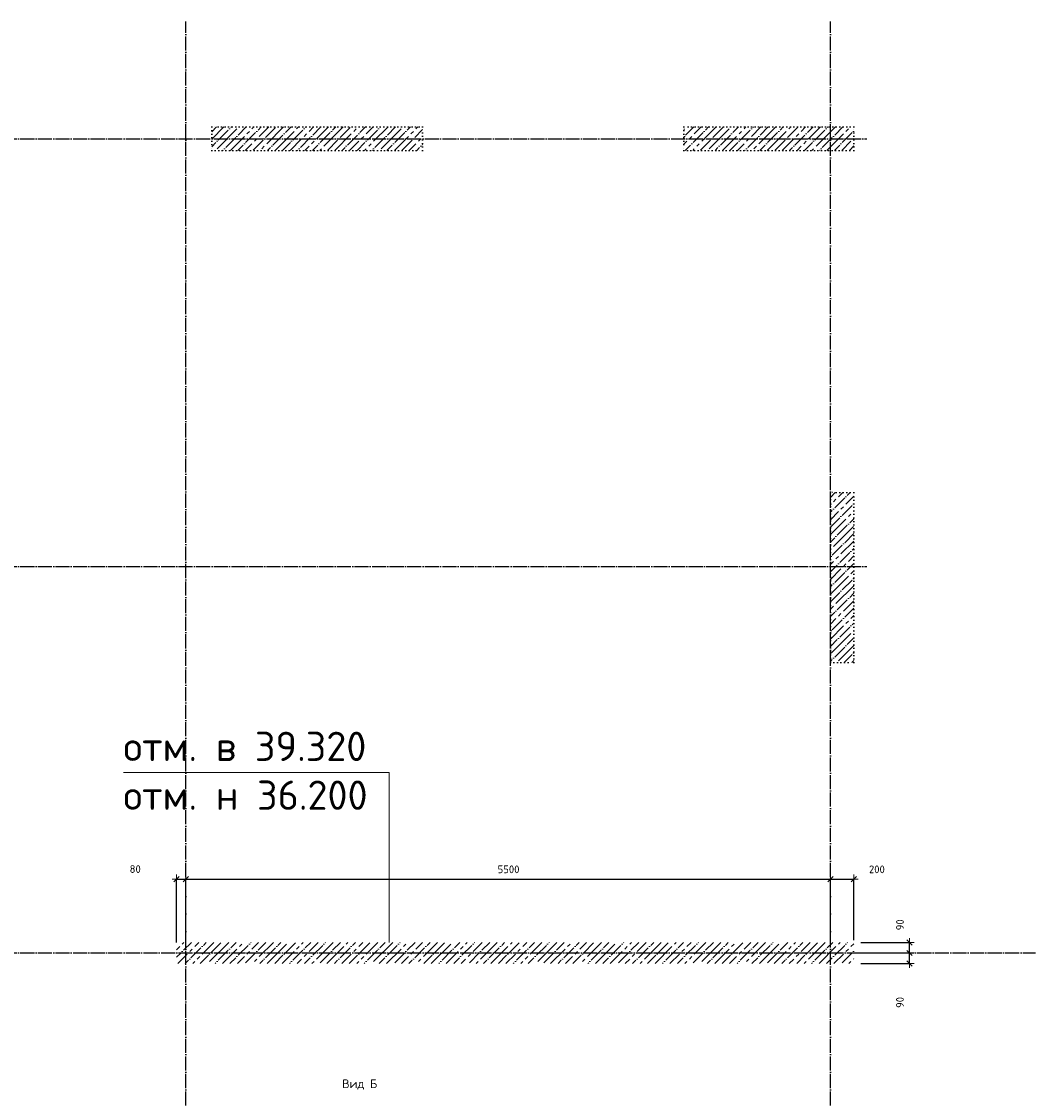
# Model space of a CAD drawing. Header units: millimetres. Extents: x -3057 to 112233, y -2869 to 47508.
# Tile 23 of 48: x 6997 to 15650, y 38298 to 47490. Entities that reach past the tile are written whole.
import ezdxf

# ---------------------------------------------------------------- set-up
doc = ezdxf.new("R2010")
doc.units = ezdxf.units.MM
doc.header["$PDMODE"] = 65
for name, pattern in [('______11', [150, 120, -15, 0, -15]), ('______5', [330, 240, -30, 30, -30]), ('______9', [30, 0, -30])]:
    doc.linetypes.add(name, pattern=pattern)
for name, color, linetype, lineweight in [('Standard', 7, 'Continuous', 25), ('Высотная отметки_ общее', 7, 'Continuous', 13), ('Колонна (1)', 7, 'Continuous', 35), ('Колонна (2)', 7, 'Continuous', 35), ('Размерная линия_ общее', 7, 'Continuous', 13), ('Стена_ общее', 7, 'Continuous', 35)]:
    doc.layers.add(name, color=color, linetype=linetype, lineweight=lineweight)
doc.layers.add('Осевая линия_ общее', color=7, linetype='______5', lineweight=13, true_color=0xa0a0a0)
doc.styles.add('ISOCPEUR', font='ISOCPEUR')
doc.dimstyles.new('DIMSTYLE_3', dxfattribs={"dimtxt": 66, "dimasz": 75, "dimexe": 0, "dimexo": 0, "dimgap": 33, "dimtad": 2, "dimdec": 0, "dimrnd": 5, "dimzin": 12, "dimdsep": 46, "dimtxsty": 'ISOCPEUR', "dimblk1": 'ALL_ML_STRICH', "dimblk2": 'ALL_ML_STRICH', "dimsah": 1, "dimcen": 0, "dimclrd": 7, "dimclre": 256, "dimclrt": 7, "dimadec": 0, "dimazin": 0, "dimtfac": 1, "dimtdec": 0, "dimtix": 1, "dimtmove": 2, "dimatfit": 3, "dimfxl": 0, "dimtzin": 0, "dimlwd": 0, "dimlwe": -3, "dimarcsym": 0})
doc.dimstyles.new('DIMSTYLE_7', dxfattribs={"dimtxt": 66, "dimasz": 75, "dimexe": 0, "dimexo": 0, "dimgap": 33, "dimtad": 2, "dimdec": 0, "dimrnd": 5, "dimzin": 12, "dimdsep": 46, "dimtxsty": 'ISOCPEUR', "dimblk1": 'ALL_ML_STRICH', "dimblk2": 'ALL_ML_STRICH', "dimsah": 1, "dimcen": 0, "dimclrd": 7, "dimclre": 256, "dimclrt": 7, "dimadec": 0, "dimazin": 0, "dimtfac": 1, "dimtdec": 0, "dimtix": 1, "dimtmove": 2, "dimatfit": 3, "dimfxl": 0, "dimtvp": 1.2, "dimtzin": 0, "dimlwd": 0, "dimlwe": -3, "dimarcsym": 0})
pattern_1 = [(45, (0, 0), (-63.63961, 63.63961), [120, -15, 0, -15]), (45, (-31.82, 31.82), (-63.63961, 63.63961), [240, -30, 30, -30])]

# ---------------------------------------------------------------- blocks, each defined once
blk = doc.blocks.new('ALL_ML_STRICH')
at = {"color": 0, "linetype": 'ByBlock', "lineweight": -2}
for p, q in [((-1, 0), (0.5, 0)), ((-0.3, -0.3), (0.3, 0.3)), ((0, -0.5), (0, 0.5))]:
    blk.add_line(p, q, dxfattribs=at)
blk = doc.blocks.new('*D72')
at = {"layer": 'DEFPOINTS', "color": 7, "linetype": 'Continuous', "lineweight": 13, "transparency": 33554687}
for p in [(14140, 39540), (14140, 39450), (14576.1, 39450)]:
    blk.add_point(p, dxfattribs=at)
at = {"layer": 'Размерная линия_ общее', "color": 253, "linetype": 'Continuous', "lineweight": -2, "true_color": 0xa0a0a0, "transparency": 33554687}
for p, q in [((14160, 39540), (14576.1, 39540)), ((14160, 39450), (14576.1, 39450))]:
    blk.add_line(p, q, dxfattribs=at)
at = {"layer": 'Размерная линия_ общее', "color": 7, "linetype": 'Continuous', "lineweight": -2, "transparency": 33554687}
blk.add_line((14576.1, 39450), (14576.1, 39540), dxfattribs=at)
at = {"layer": 'Размерная линия_ общее', "color": 7, "linetype": 'Continuous', "lineweight": 13, "transparency": 33554687, "xscale": 75, "yscale": 75, "zscale": 75}
for p, rotation in [((14576.1, 39540), 90), ((14576.1, 39450), 270)]:
    blk.add_blockref('ALL_ML_STRICH', p, dxfattribs=dict(at, rotation=rotation))
at = {"layer": 'Размерная линия_ общее', "color": 7, "linetype": 'Continuous', "lineweight": 13, "transparency": 33554687, "insert": (14493.5, 39117.9), "char_height": 66, "width": 132, "attachment_point": 5, "rotation": 90, "style": 'ISOCPEUR'}
blk.add_mtext('\\A1;{90}', dxfattribs=at)
blk = doc.blocks.new('*D73')
at = {"layer": 'DEFPOINTS', "color": 7, "linetype": 'Continuous', "lineweight": 13, "transparency": 33554687}
for p in [(14140, 39630), (14140, 39540), (14576.1, 39540)]:
    blk.add_point(p, dxfattribs=at)
at = {"layer": 'Размерная линия_ общее', "color": 253, "linetype": 'Continuous', "lineweight": -2, "true_color": 0xa0a0a0, "transparency": 33554687}
for p, q in [((14160, 39630), (14576.1, 39630)), ((14160, 39540), (14576.1, 39540))]:
    blk.add_line(p, q, dxfattribs=at)
at = {"layer": 'Размерная линия_ общее', "color": 7, "linetype": 'Continuous', "lineweight": -2, "transparency": 33554687}
blk.add_line((14576.1, 39540), (14576.1, 39630), dxfattribs=at)
at = {"layer": 'Размерная линия_ общее', "color": 7, "linetype": 'Continuous', "lineweight": 13, "transparency": 33554687, "xscale": 75, "yscale": 75, "zscale": 75}
for p, rotation in [((14576.1, 39630), 90), ((14576.1, 39540), 270)]:
    blk.add_blockref('ALL_ML_STRICH', p, dxfattribs=dict(at, rotation=rotation))
at = {"layer": 'Размерная линия_ общее', "color": 7, "linetype": 'Continuous', "lineweight": 13, "transparency": 33554687, "insert": (14493.8, 39780.7), "char_height": 66, "width": 132, "attachment_point": 5, "rotation": 90, "style": 'ISOCPEUR'}
blk.add_mtext('\\A1;{90}', dxfattribs=at)
blk = doc.blocks.new('*D96')
at = {"layer": 'DEFPOINTS', "color": 7, "linetype": 'Continuous', "lineweight": 13, "transparency": 33554687}
for p in [(8320, 40171.2), (8320, 39610), (8400, 39610)]:
    blk.add_point(p, dxfattribs=at)
at = {"layer": 'Размерная линия_ общее', "color": 253, "linetype": 'Continuous', "lineweight": -2, "true_color": 0xa0a0a0, "transparency": 33554687}
for p, q in [((8320, 39630), (8320, 40171.2)), ((8400, 39630), (8400, 40171.2))]:
    blk.add_line(p, q, dxfattribs=at)
at = {"layer": 'Размерная линия_ общее', "color": 7, "linetype": 'Continuous', "lineweight": -2, "transparency": 33554687}
blk.add_line((8320, 40171.2), (8400, 40171.2), dxfattribs=at)
at = {"layer": 'Размерная линия_ общее', "color": 7, "linetype": 'Continuous', "lineweight": 13, "transparency": 33554687, "xscale": 75, "yscale": 75, "zscale": 75, "rotation": 180}
blk.add_blockref('ALL_ML_STRICH', (8320, 40171.2), dxfattribs=at)
at = {"layer": 'Размерная линия_ общее', "color": 7, "linetype": 'Continuous', "lineweight": 13, "transparency": 33554687, "xscale": 75, "yscale": 75, "zscale": 75}
blk.add_blockref('ALL_ML_STRICH', (8400, 40171.2), dxfattribs=at)
at = {"layer": 'Размерная линия_ общее', "color": 7, "linetype": 'Continuous', "lineweight": 13, "transparency": 33554687, "insert": (7967, 40256.3), "char_height": 66, "width": 132, "attachment_point": 5, "style": 'ISOCPEUR'}
blk.add_mtext('\\A1;{80}', dxfattribs=at)
blk = doc.blocks.new('*D97')
at = {"layer": 'DEFPOINTS', "color": 7, "linetype": 'Continuous', "lineweight": 13, "transparency": 33554687}
for p in [(8400, 40171.2), (13900, 39630), (8400, 39610)]:
    blk.add_point(p, dxfattribs=at)
at = {"layer": 'Размерная линия_ общее', "color": 253, "linetype": 'Continuous', "lineweight": -2, "true_color": 0xa0a0a0, "transparency": 33554687}
for p, q in [((8400, 39630), (8400, 40171.2)), ((13900, 39650), (13900, 40171.2))]:
    blk.add_line(p, q, dxfattribs=at)
at = {"layer": 'Размерная линия_ общее', "color": 7, "linetype": 'Continuous', "lineweight": -2, "transparency": 33554687}
blk.add_line((8400, 40171.2), (13900, 40171.2), dxfattribs=at)
at = {"layer": 'Размерная линия_ общее', "color": 7, "linetype": 'Continuous', "lineweight": 13, "transparency": 33554687, "xscale": 75, "yscale": 75, "zscale": 75, "rotation": 180}
blk.add_blockref('ALL_ML_STRICH', (8400, 40171.2), dxfattribs=at)
at = {"layer": 'Размерная линия_ общее', "color": 7, "linetype": 'Continuous', "lineweight": 13, "transparency": 33554687, "xscale": 75, "yscale": 75, "zscale": 75}
blk.add_blockref('ALL_ML_STRICH', (13900, 40171.2), dxfattribs=at)
at = {"layer": 'Размерная линия_ общее', "color": 7, "linetype": 'Continuous', "lineweight": 13, "transparency": 33554687, "insert": (11153.3, 40254.2), "char_height": 66, "width": 264, "attachment_point": 5, "style": 'ISOCPEUR'}
blk.add_mtext('\\A1;{5500}', dxfattribs=at)
blk = doc.blocks.new('*D98')
at = {"layer": 'DEFPOINTS', "color": 7, "linetype": 'Continuous', "lineweight": 13, "transparency": 33554687}
for p in [(13900, 40171.2), (13900, 39630), (14100, 39630)]:
    blk.add_point(p, dxfattribs=at)
at = {"layer": 'Размерная линия_ общее', "color": 253, "linetype": 'Continuous', "lineweight": -2, "true_color": 0xa0a0a0, "transparency": 33554687}
for p, q in [((13900, 39650), (13900, 40171.2)), ((14100, 39650), (14100, 40171.2))]:
    blk.add_line(p, q, dxfattribs=at)
at = {"layer": 'Размерная линия_ общее', "color": 7, "linetype": 'Continuous', "lineweight": -2, "transparency": 33554687}
blk.add_line((13900, 40171.2), (14100, 40171.2), dxfattribs=at)
at = {"layer": 'Размерная линия_ общее', "color": 7, "linetype": 'Continuous', "lineweight": 13, "transparency": 33554687, "xscale": 75, "yscale": 75, "zscale": 75, "rotation": 180}
blk.add_blockref('ALL_ML_STRICH', (13900, 40171.2), dxfattribs=at)
at = {"layer": 'Размерная линия_ общее', "color": 7, "linetype": 'Continuous', "lineweight": 13, "transparency": 33554687, "xscale": 75, "yscale": 75, "zscale": 75}
blk.add_blockref('ALL_ML_STRICH', (14100, 40171.2), dxfattribs=at)
at = {"layer": 'Размерная линия_ общее', "color": 7, "linetype": 'Continuous', "lineweight": 13, "transparency": 33554687, "insert": (14296.7, 40254), "char_height": 66, "width": 198, "attachment_point": 5, "style": 'ISOCPEUR'}
blk.add_mtext('\\A1;{200}', dxfattribs=at)
blk = doc.blocks.new('СЛОЖНЫЙ_ОБЪЕКТ_1')
at = {"layer": 'Осевая линия_ общее', "color": 253, "linetype": '______11', "lineweight": -3, "true_color": 0xa0a0a0, "transparency": 33554687}
for p, q in [((8400, -2590), (8400, 47490)), ((13900, -2590), (13900, 47490)), ((-2770, 46490), (14210, 46490)), ((-2770, 42840), (14210, 42840)), ((-2770, 39540), (15650, 39540))]:
    blk.add_line(p, q, dxfattribs=at)

msp = doc.modelspace()

# ---------------------------------------------------------------- hatches: boundary and pattern name
at = {"layer": 'Колонна (1)', "lineweight": 18, "transparency": 33554687}
h = msp.add_hatch(dxfattribs=at)
h.set_pattern_fill('__________539', color=256, scale=30, style=0, pattern_type=2)
h.set_pattern_definition(pattern_1)
h.paths.add_polyline_path([(10420, 46590), (8620, 46590), (8620, 46390), (10420, 46390)], flags=0)
at = {"layer": 'Колонна (2)', "lineweight": 18, "transparency": 33554687}
h = msp.add_hatch(dxfattribs=at)
h.set_pattern_fill('__________539', color=256, scale=30, style=0, pattern_type=2)
h.set_pattern_definition(pattern_1)
h.paths.add_polyline_path([(12650, 46390), (14100, 46390), (14100, 46590), (12650, 46590)], flags=0)
h = msp.add_hatch(dxfattribs=at)
h.set_pattern_fill('__________539', color=256, scale=30, style=0, pattern_type=2)
h.set_pattern_definition(pattern_1)
h.paths.add_polyline_path([(13900, 43470), (13900, 42020), (14100, 42020), (14100, 43470)], flags=0)
at = {"layer": 'Стена_ общее', "linetype": 'Continuous', "lineweight": 18, "transparency": 33554687}
h = msp.add_hatch(dxfattribs=at)
h.set_pattern_fill('__________539', scale=30, style=0, pattern_type=2)
h.set_pattern_definition(pattern_1)
h.paths.add_polyline_path([(14100, 39630), (8320, 39630), (8320, 39450), (14100, 39450)], flags=0)

# ---------------------------------------------------------------- linework, layer by layer
at = {"layer": 'Высотная отметки_ общее', "color": 7, "linetype": 'Continuous', "lineweight": 13, "transparency": 33554687}
msp.add_lwpolyline([(10134.5, 39630), (10134.5, 41081.9), (7866.3, 41081.9)], dxfattribs=at)
at = {"layer": 'Колонна (1)', "color": 7, "linetype": '______9', "lineweight": -3, "transparency": 33554687}
for p, q in [((10420, 46590), (8620, 46590)), ((8620, 46590), (8620, 46390)), ((10420, 46390), (10420, 46590)), ((8620, 46390), (10420, 46390))]:
    msp.add_line(p, q, dxfattribs=at)
at = {"layer": 'Колонна (2)', "color": 7, "linetype": '______9', "lineweight": -3, "transparency": 33554687}
for p, q in [((14100, 46590), (12650, 46590)), ((12650, 46590), (12650, 46390)), ((14100, 46390), (14100, 46590)), ((12650, 46390), (14100, 46390)), ((13900, 43470), (13900, 42020)), ((14100, 43470), (13900, 43470)), ((14100, 42020), (14100, 43470)), ((13900, 42020), (14100, 42020))]:
    msp.add_line(p, q, dxfattribs=at)

# ---------------------------------------------------------------- block references
at = {"layer": 'Осевая линия_ общее', "color": 253, "linetype": '______11', "lineweight": -3, "true_color": 0xa0a0a0, "transparency": 33554687}
msp.add_blockref('СЛОЖНЫЙ_ОБЪЕКТ_1', (0, 0), dxfattribs=at)

# ---------------------------------------------------------------- texts
at = {"layer": 'Standard', "color": 7, "linetype": 'Continuous', "lineweight": 13, "transparency": 33554687, "insert": (9882.9, 38417.9), "char_height": 75, "width": 305.526, "attachment_point": 5, "style": 'ISOCPEUR'}
msp.add_mtext('\\A1;{\\fISOCPEUR|i0|b0;\\H75.000000;\\W1.000000;\\C7;Вид Б}\\P', dxfattribs=at)
at = {"layer": 'Высотная отметки_ общее', "color": 7, "linetype": 'Continuous', "lineweight": 13, "transparency": 33554687, "char_height": 75, "width": 2222.093, "style": 'ISOCPEUR'}
for s, insert, attachment_point in [('\\A1;{\\fISOCPEUR|i0|b0;\\H250.000000;\\W1.000000;\\C7;отм. в 39.320}\\P', (7866.3, 41178.5), 7), ('\\A1;{\\fISOCPEUR|i0|b0;\\H250.000000;\\W1.000000;\\C7;отм. н 36.200}\\P', (7866.3, 41011.9), 1)]:
    msp.add_mtext(s, dxfattribs=dict(at, insert=insert, attachment_point=attachment_point))

# ---------------------------------------------------------------- dimensions: what is measured, and where the dimension line sits
at = {"layer": 'Размерная линия_ общее', "color": 7, "linetype": 'Continuous', "lineweight": 13, "transparency": 33554687}
for base, p1, p2, dimstyle, picture, middle in [((8400, 40171.2), (8320, 39630), (8400, 39630), 'DIMSTYLE_7', '*D96', (7967, 40256.3)), ((13900, 40171.2), (8400, 39630), (13900, 39650), 'DIMSTYLE_3', '*D97', (11153.3, 40254.2)), ((14100, 40171.2), (13900, 39650), (14100, 39650), 'DIMSTYLE_3', '*D98', (14296.7, 40254))]:
    dim = msp.add_linear_dim(base=base, p1=p1, p2=p2, dimstyle=dimstyle, override={"dimpost": '<>', "dimclrd": 7, "dimclre": 253, "dimclrt": 7, "dimlwd": 0, "dimlwe": 65533}, dxfattribs=at)
    dim.commit()
    dim.dimension.update_dxf_attribs({"geometry": picture, "text_midpoint": middle, "dimtype": 160})
for base, p1, p2, picture, middle in [((14576.1, 39630), (14160, 39540), (14160, 39630), '*D73', (14493.8, 39780.7)), ((14576.1, 39540), (14160, 39450), (14160, 39540), '*D72', (14493.5, 39117.9))]:
    dim = msp.add_linear_dim(base=base, p1=p1, p2=p2, angle=90, dimstyle='DIMSTYLE_7', override={"dimpost": '<>', "dimclrd": 7, "dimclre": 253, "dimclrt": 7, "dimlwd": 0, "dimlwe": 65533}, dxfattribs=at)
    dim.commit()
    dim.dimension.update_dxf_attribs({"geometry": picture, "text_midpoint": middle, "dimtype": 160})

doc.saveas('drawing.dxf')
